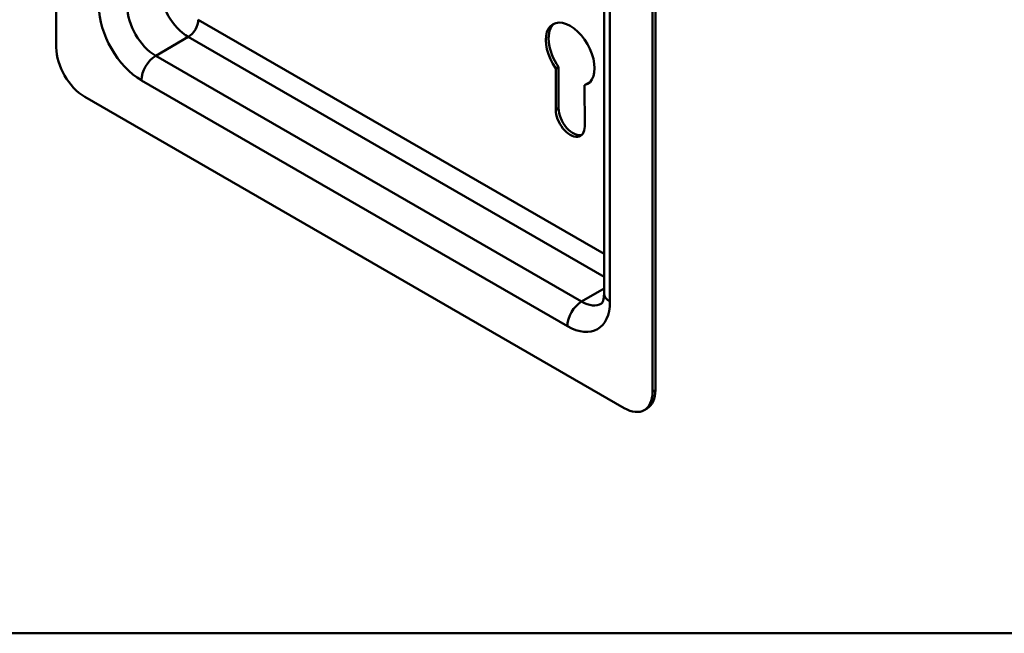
# Model space of a CAD drawing. Header units: millimetres. Extents: x 20 to 833, y 20 to 574.
# Tile 1 of 6: x 188 to 287, y 20 to 81. Entities that reach past the tile are written whole.
import ezdxf

# ---------------------------------------------------------------- set-up
doc = ezdxf.new("R2010")
doc.units = ezdxf.units.MM
doc.header["$LTSCALE"] = 2
for name, color, linetype, lineweight in [('Sichtbare Kanten(DIN)', 7, 'Continuous', 50), ('Sichtbare tangentiale Kanten(DIN)', 7, 'Continuous', 50), ('Skizziergeometrie(DIN)', 7, 'Continuous', 50)]:
    doc.layers.add(name, color=color, linetype=linetype, lineweight=lineweight)

# ---------------------------------------------------------------- blocks, each defined once
blk = doc.blocks.new('Ränder Standardrahmen')
at = {"layer": 'Skizziergeometrie(DIN)', "flags": 128}
blk.add_lwpolyline([(10, 10), (10, 287), (410, 287), (410, 10), (10, 10)], dxfattribs=at)

msp = doc.modelspace()

# ---------------------------------------------------------------- linework, layer by layer
at = {"layer": 'Sichtbare Kanten(DIN)'}
for p, q in [((192.121, 160.012), (192.121, 78.362)), ((251.518, 44.069), (251.518, 125.719)), ((251.801, 44.233), (251.801, 125.882)), ((246.69, 53.867), (246.69, 122.453)), ((241.873, 72.168), (241.879, 76.272)), ((241.879, 76.272), (242.162, 76.436)), ((242.162, 76.436), (242.156, 72.332)), ((244.746, 74.611), (245.029, 74.775)), ((244.746, 74.611), (244.758, 70.506)), ((194.95, 73.463), (248.69, 42.436)), ((250.69, 42.238), (250.973, 42.402))]:
    msp.add_line(p, q, dxfattribs=at)
for centre, major_axis, start_param, end_param in [((243.316, 77.709), (-1.72, 2.979), 2.984855, 8.007462), ((243.599, 77.872), (-1.72, 2.979), 0.082315, 1.724276), ((194.95, 76.729), (-2, 3.464), 0.785398, 2.356194), ((243.599, 77.872), (1.72, -2.979), 6.126448, 6.200871), ((243.316, 71.333), (1.02, -1.767), 3.925398, 7.071981), ((243.599, 71.496), (1.02, -1.767), 3.925398, 6.144089), ((248.973, 45.866), (2, -3.464), 0, 0.785398), ((248.69, 45.702), (2, -3.464), 5.497787, 7.068583)]:
    msp.add_ellipse(centre, major_axis=major_axis, ratio=0.57735, start_param=start_param, end_param=end_param, dxfattribs=at)
msp.add_open_spline([(246.447, 52.853), (246.447, 52.853), (246.448, 52.852), (246.466, 52.871), (246.483, 52.89), (246.53, 52.969), (246.559, 53.028), (246.614, 53.193), (246.64, 53.299), (246.678, 53.553), (246.69, 53.702), (246.69, 53.867)], degree=3, knots=[5.4977871, 5.4977871, 5.4977871, 5.4977871, 5.6548668, 5.6548668, 5.8119464, 5.8119464, 5.969026, 5.969026, 6.1261057, 6.1261057, 6.2831853, 6.2831853, 6.2831853, 6.2831853], dxfattribs=at)
at = {"layer": 'Sichtbare tangentiale Kanten(DIN)'}
for p, q in [((247.276, 121.637), (247.276, 53.051)), ((206.263, 81.138), (246.69, 57.798)), ((202.021, 77.546), (205.273, 79.424)), ((246.69, 55.512), (205.273, 79.424)), ((202.021, 77.546), (244.447, 53.051)), ((243.033, 50.601), (200.607, 75.096)), ((241.873, 72.168), (242.156, 72.332)), ((244.447, 53.051), (246.69, 54.346)), ((251.801, 44.233), (251.518, 44.069))]:
    msp.add_line(p, q, dxfattribs=at)
for centre, major_axis, start_param, end_param in [((205.273, 82.69), (-2, 3.464), 0.785398, 2.356194), ((200.607, 79.995), (3, -5.196), 3.926991, 5.497787), ((202.021, 80.812), (2, -3.464), 3.926991, 5.497787), ((205.273, 80.567), (0.7, 1.212), 3.926991, 5.497787), ((202.021, 75.913), (1, 1.732), 0.785398, 2.356194), ((244.447, 51.418), (-1, -1.732), 3.926991, 5.497787), ((243.033, 55.5), (3, -5.196), 5.497787, 7.068583), ((244.447, 56.317), (2, -3.464), 5.497787, 6.283185), ((248.69, 53.867), (-2, 0), 0, 0.785398)]:
    msp.add_ellipse(centre, major_axis=major_axis, ratio=0.57735, start_param=start_param, end_param=end_param, dxfattribs=at)

# ---------------------------------------------------------------- block references
at = {"xscale": 2, "yscale": 2, "zscale": 2}
msp.add_blockref('Ränder Standardrahmen', (0, 0), dxfattribs=at)

doc.saveas('drawing.dxf')
